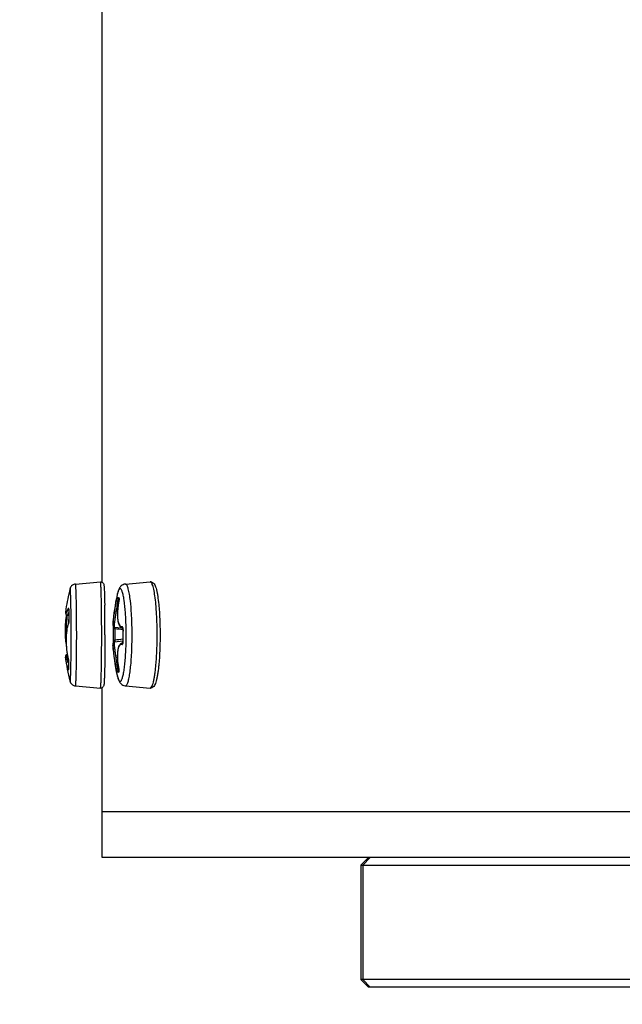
# Model space of a CAD drawing. Header units: millimetres. Extents: x 0 to 420, y 0 to 297.
# Tile 6 of 256: x 84.13 to 88.09, y 56.04 to 62.5. Entities that reach past the tile are written whole.
import ezdxf

# ---------------------------------------------------------------- set-up
doc = ezdxf.new("R2010")
doc.units = ezdxf.units.MM
doc.header["$LTSCALE"] = 23.1
doc.layers.get('0').update_dxf_attribs({"linetype": 'CONTINUOUS'})
doc.layers.add('DIM_PILOTEES', color=7, linetype='CONTINUOUS')
doc.styles.get("Standard").update_dxf_attribs({"font": 'txt', "width": 0.7})
doc.dimstyles.new('DIMSTYLE_1', dxfattribs={"dimtxt": 2.5, "dimasz": 3.5, "dimexe": 2, "dimexo": 0, "dimtad": 1, "dimdec": 0, "dimlfac": 10, "dimdsep": 46, "dimtxsty": 'Standard', "dimblk": '_FILLED', "dimblk1": '_FILLED', "dimblk2": '_FILLED', "dimcen": 0.09, "dimazin": 2, "dimtp": 1.2, "dimtm": 1.2, "dimtfac": 1, "dimtdec": 0, "dimtofl": 0, "dimtmove": 0, "dimatfit": 3, "dimldrblk": '_FILLED', "dimfxl": 0, "dimtolj": 1, "dimarcsym": 0})
doc.dimstyles.new('DIMSTYLE_4', dxfattribs={"dimtxt": 2.5, "dimasz": 3.5, "dimexe": 2, "dimexo": 0, "dimtad": 1, "dimdec": 0, "dimlfac": 10, "dimdsep": 46, "dimtxsty": 'Standard', "dimblk": '_FILLED', "dimblk1": '_FILLED', "dimblk2": '_FILLED', "dimcen": 0.09, "dimazin": 2, "dimtp": 0.8, "dimtm": 0.8, "dimtfac": 1, "dimtdec": 0, "dimtofl": 0, "dimtmove": 0, "dimatfit": 3, "dimldrblk": '_FILLED', "dimfxl": 0, "dimtolj": 1, "dimarcsym": 0})
doc.dimstyles.new('DIMSTYLE_7', dxfattribs={"dimtxt": 2.5, "dimasz": 3.5, "dimexe": 2, "dimexo": 0, "dimtad": 1, "dimlfac": 10, "dimdsep": 46, "dimtxsty": 'Standard', "dimblk": '_FILLED', "dimblk1": '_FILLED', "dimblk2": '_FILLED', "dimcen": 0.09, "dimazin": 2, "dimtp": 0.8, "dimtm": 0.8, "dimtfac": 1, "dimtofl": 0, "dimtmove": 0, "dimatfit": 3, "dimldrblk": '_FILLED', "dimfxl": 0, "dimtolj": 1, "dimarcsym": 0})

# ---------------------------------------------------------------- blocks, each defined once
blk = doc.blocks.new('_FILLED')
at = {"color": 0, "linetype": 'ByBlock'}
blk.add_solid([(0, 0), (-1, 0.1429), (-1, -0.1429)], dxfattribs=at)
blk = doc.blocks.new('*D10')
at = {"layer": 'DIM_PILOTEES', "color": 2, "linetype": 'Continuous'}
for p, q in [((124.1252, 106.0416), (62.1844, 106.0416)), ((64.1844, 106.0416), (64.1844, 79.644)), ((64.1844, 53.2465), (64.1844, 79.644)), ((101.3716, 53.2465), (62.1844, 53.2465))]:
    blk.add_line(p, q, dxfattribs=at)
at = {"layer": 'DIM_PILOTEES', "color": 2, "linetype": 'Continuous', "xscale": 3.5, "yscale": 3.5, "zscale": 3.5}
for p, rotation in [((64.1844, 106.0416), 90), ((64.1844, 53.2465), 270)]:
    blk.add_blockref('_FILLED', p, dxfattribs=dict(at, rotation=rotation))
at = {"layer": 'DIM_PILOTEES', "color": 2, "linetype": 'Continuous', "insert": (61.0594, 82.8955), "char_height": 2.5, "width": 8.571429, "attachment_point": 2, "rotation": 90, "line_spacing_factor": 0.9}
blk.add_mtext('{\\ftxt;\\W0.0001;\\H0.0001;\\~}{\\ftxt;\\W2.2857142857;\\H2.5; }{\\ftxt;\\W0.0001;\\H0.0001;\\~}', dxfattribs=at)
blk = doc.blocks.new('*D11')
at = {"layer": 'DIM_PILOTEES', "color": 2, "linetype": 'Continuous'}
for p, q in [((71.9766, 76.6635), (71.9766, 40.0703)), ((176.2736, 76.6492), (176.2736, 40.0703)), ((71.9766, 42.0703), (124.1251, 42.0703)), ((176.2736, 42.0703), (124.1251, 42.0703))]:
    blk.add_line(p, q, dxfattribs=at)
at = {"layer": 'DIM_PILOTEES', "color": 2, "linetype": 'Continuous', "xscale": 3.5, "yscale": 3.5, "zscale": 3.5, "rotation": 180}
blk.add_blockref('_FILLED', (71.9766, 42.0703), dxfattribs=at)
at = {"layer": 'DIM_PILOTEES', "color": 2, "linetype": 'Continuous', "xscale": 3.5, "yscale": 3.5, "zscale": 3.5}
blk.add_blockref('_FILLED', (176.2736, 42.0703), dxfattribs=at)
at = {"layer": 'DIM_PILOTEES', "color": 2, "linetype": 'Continuous', "insert": (123.9097, 45.1953), "char_height": 2.5, "width": 10.714286, "attachment_point": 2, "line_spacing_factor": 0.9}
blk.add_mtext('{\\ftxt;\\W0.0001;\\H0.0001;\\~}{\\ftxt;\\W2.8571428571;\\H2.5; }{\\ftxt;\\W0.0001;\\H0.0001;\\~}', dxfattribs=at)
blk = doc.blocks.new('*D13')
at = {"layer": 'DIM_PILOTEES', "color": 2, "linetype": 'Continuous'}
for p, q in [((78.3252, 76.657), (78.3252, 46.986)), ((169.9252, 76.657), (169.9252, 46.986)), ((78.3252, 48.986), (124.1252, 48.986)), ((169.9252, 48.986), (124.1252, 48.986))]:
    blk.add_line(p, q, dxfattribs=at)
at = {"layer": 'DIM_PILOTEES', "color": 2, "linetype": 'Continuous', "xscale": 3.5, "yscale": 3.5, "zscale": 3.5, "rotation": 180}
blk.add_blockref('_FILLED', (78.3252, 48.986), dxfattribs=at)
at = {"layer": 'DIM_PILOTEES', "color": 2, "linetype": 'Continuous', "xscale": 3.5, "yscale": 3.5, "zscale": 3.5}
blk.add_blockref('_FILLED', (169.9252, 48.986), dxfattribs=at)
at = {"layer": 'DIM_PILOTEES', "color": 2, "linetype": 'Continuous', "insert": (123.7808, 52.111), "char_height": 2.5, "width": 8.035714, "attachment_point": 2, "line_spacing_factor": 0.9}
blk.add_mtext('{\\ftxt;\\W0.0001;\\H0.0001;\\~}{\\ftxt;\\W2.1428571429;\\H2.5; }{\\ftxt;\\W0.0001;\\H0.0001;\\~}', dxfattribs=at)

msp = doc.modelspace()

# ---------------------------------------------------------------- linework, layer by layer
at = {"color": 7, "linetype": 'Continuous'}
for p, q in [((84.6752, 58.8125), (84.6752, 70.407)), ((84.5006, 58.8003), (84.6644, 58.8147)), ((84.8282, 58.8003), (84.9907, 58.8146)), ((84.8295, 58.8003), (84.8282, 58.8003)), ((84.831, 58.7999), (84.8295, 58.8003)), ((84.992, 58.8146), (84.9907, 58.8146)), ((84.7837, 58.6988), (84.7832, 58.698)), ((84.7844, 58.6999), (84.7848, 58.6999)), ((84.7844, 58.6999), (84.7869, 58.6996)), ((84.6921, 58.6773), (84.6922, 58.6724)), ((84.6922, 58.6724), (84.6924, 58.6619)), ((84.7853, 58.6892), (84.7801, 58.6897)), ((84.7853, 58.6892), (84.7801, 58.6897)), ((84.7854, 58.6888), (84.7853, 58.689)), ((85.0284, 58.6665), (85.0283, 58.6673)), ((84.4464, 58.5966), (84.4561, 58.5956)), ((84.4564, 58.6327), (84.4562, 58.6315)), ((84.4564, 58.6327), (84.4564, 58.6315)), ((84.4542, 58.5403), (84.4551, 58.5434)), ((84.4574, 58.5683), (84.4572, 58.5669)), ((84.7487, 58.5096), (84.759, 58.509)), ((84.7489, 58.5153), (84.7488, 58.5126)), ((84.7565, 58.5187), (84.8027, 58.5138)), ((84.7576, 58.5186), (84.7577, 58.5182)), ((84.7577, 58.5182), (84.7582, 58.5164)), ((84.8005, 58.5148), (84.8059, 58.5122)), ((84.8059, 58.5122), (84.8111, 58.5109)), ((84.8111, 58.5109), (84.8113, 58.5109)), ((84.6939, 58.4666), (84.6939, 58.4608)), ((84.7482, 58.444), (84.7486, 58.43)), ((84.8126, 58.5005), (84.812, 58.5006)), ((84.7485, 58.4326), (84.7588, 58.4327)), ((84.7565, 58.4223), (84.8117, 58.4282)), ((84.8095, 58.4144), (84.8113, 58.4146)), ((84.8097, 58.4144), (84.8095, 58.4144)), ((84.8124, 58.4236), (84.8118, 58.4236)), ((84.4436, 58.3366), (84.4472, 58.3369)), ((84.4464, 58.3412), (84.4464, 58.3369)), ((84.4527, 58.3118), (84.4528, 58.3107)), ((84.456, 58.2829), (84.4561, 58.2864)), ((84.6922, 58.2615), (84.6922, 58.2607)), ((84.6922, 58.2607), (84.6922, 58.257)), ((84.4542, 58.2424), (84.4542, 58.2416)), ((84.4544, 58.2424), (84.4545, 58.2408)), ((84.4545, 58.2424), (84.4545, 58.2408)), ((84.7794, 58.2219), (84.775, 58.2227)), ((84.7836, 58.2456), (84.7791, 58.2452)), ((84.785, 58.2213), (84.7794, 58.2219)), ((84.7854, 58.2348), (84.7837, 58.2347)), ((84.7854, 58.2348), (84.7837, 58.2347)), ((84.7844, 58.2421), (84.7842, 58.2421)), ((84.5006, 58.1328), (84.6644, 58.1185)), ((84.6752, 57.0066), (84.6752, 58.1205)), ((84.8282, 58.1328), (84.9907, 58.1185)), ((163.5752, 57.3066), (84.6752, 57.3066)), ((163.5752, 57.0066), (84.6752, 57.0066)), ((86.4238, 57.0066), (86.3738, 56.9566)), ((86.424, 57.0066), (86.374, 56.9566)), ((86.374, 56.9566), (86.374, 56.2066)), ((86.374, 56.9566), (96.6195, 56.9566)), ((86.4349, 57.0066), (86.3871, 56.9566)), ((86.3871, 56.9566), (86.3871, 56.2066)), ((86.4238, 56.1566), (86.3738, 56.2066)), ((86.424, 56.1566), (86.374, 56.2066)), ((96.6195, 56.2066), (86.374, 56.2066)), ((86.4349, 56.1566), (86.3871, 56.2066)), ((96.5694, 56.1566), (86.4238, 56.1566))]:
    msp.add_line(p, q, dxfattribs=at)
for points in [[(84.787, 58.7007), (84.7869, 58.6994), (84.7867, 58.698), (84.7865, 58.6966), (84.7863, 58.695), (84.7861, 58.6933), (84.7858, 58.6916), (84.7855, 58.6898), (84.7853, 58.689)], [(84.787, 58.7046), (84.787, 58.7048), (84.787, 58.7048), (84.787, 58.7046), (84.787, 58.7042), (84.7871, 58.7036), (84.7871, 58.7028), (84.787, 58.7018), (84.787, 58.7007)], [(84.438, 58.6363), (84.4377, 58.6343), (84.4373, 58.6314), (84.437, 58.6288), (84.4367, 58.6263), (84.4365, 58.6239), (84.4363, 58.6218), (84.4361, 58.6197), (84.436, 58.6179), (84.4359, 58.6161), (84.4358, 58.6145), (84.4358, 58.613), (84.4359, 58.6116), (84.4359, 58.6102), (84.436, 58.6089), (84.4362, 58.6077), (84.4364, 58.6064), (84.4367, 58.6051), (84.4372, 58.6038), (84.4379, 58.6023), (84.4389, 58.6008), (84.4403, 58.5993)], [(84.456, 58.6363), (84.456, 58.6364), (84.456, 58.6364), (84.456, 58.6361), (84.4561, 58.6358), (84.4561, 58.6352), (84.4561, 58.6345), (84.4562, 58.6337), (84.4562, 58.6328), (84.4562, 58.6317), (84.4562, 58.6315)], [(84.7853, 58.689), (84.7831, 58.6772), (84.7808, 58.6634), (84.779, 58.6498), (84.7776, 58.6364), (84.7765, 58.6232), (84.7759, 58.6105), (84.7758, 58.5981), (84.7761, 58.5864), (84.7768, 58.5752), (84.7779, 58.5647), (84.7796, 58.555), (84.7816, 58.546), (84.7842, 58.5379), (84.7873, 58.5307), (84.791, 58.5243), (84.7954, 58.519), (84.8005, 58.5148)], [(84.4403, 58.5993), (84.4386, 58.5884), (84.4369, 58.5759), (84.4355, 58.563), (84.4343, 58.55), (84.4333, 58.5369), (84.4326, 58.5237), (84.4321, 58.5106), (84.4319, 58.4976), (84.432, 58.4848), (84.4323, 58.4723), (84.4328, 58.4601), (84.4336, 58.4483), (84.4347, 58.437), (84.4361, 58.4262), (84.4377, 58.4161), (84.4393, 58.4083)], [(84.4403, 58.5993), (84.4422, 58.598), (84.4443, 58.597), (84.4464, 58.5966)], [(84.4562, 58.6315), (84.456, 58.622), (84.4559, 58.6107), (84.456, 58.5993)], [(84.456, 58.5993), (84.4563, 58.588), (84.4567, 58.5766), (84.4572, 58.5669)], [(84.4544, 58.5429), (84.4518, 58.536), (84.449, 58.5272), (84.4466, 58.5176), (84.4445, 58.5074), (84.4427, 58.4966), (84.4413, 58.4852), (84.4402, 58.4734), (84.4394, 58.4612), (84.4389, 58.4486), (84.4387, 58.4357), (84.4388, 58.4227), (84.4392, 58.4095)], [(84.4572, 58.5669), (84.4572, 58.5655), (84.4572, 58.5637), (84.4572, 58.5618), (84.4571, 58.5598), (84.457, 58.5579), (84.4569, 58.5561), (84.4567, 58.5542), (84.4565, 58.5525), (84.4563, 58.5508), (84.456, 58.5493), (84.4558, 58.5479), (84.4555, 58.5466), (84.4552, 58.5455), (84.455, 58.5446), (84.4548, 58.5438), (84.4546, 58.5432), (84.4544, 58.5429)], [(84.7469, 58.5389), (84.7469, 58.5385), (84.7468, 58.5373), (84.7467, 58.5362), (84.7467, 58.5352), (84.7467, 58.5342), (84.7467, 58.5332), (84.7467, 58.5323), (84.7467, 58.5315), (84.7467, 58.5307), (84.7468, 58.5299), (84.7469, 58.5291), (84.747, 58.5283), (84.7472, 58.5274), (84.7474, 58.5265), (84.7478, 58.5254), (84.7483, 58.5242)], [(84.7487, 58.5096), (84.7484, 58.498), (84.7481, 58.4845), (84.748, 58.471), (84.748, 58.4575), (84.7482, 58.444)], [(84.7483, 58.5242), (84.7492, 58.5229), (84.7503, 58.5216), (84.7518, 58.5204), (84.7535, 58.5194), (84.7554, 58.5188), (84.7565, 58.5187)], [(84.7488, 58.5126), (84.7487, 58.5097), (84.7487, 58.5096)], [(84.7489, 58.5234), (84.7489, 58.523), (84.7489, 58.5221), (84.7489, 58.5211), (84.7489, 58.5201), (84.7489, 58.519), (84.7489, 58.5178), (84.7489, 58.5166), (84.7489, 58.5153)], [(84.8106, 58.5134), (84.8105, 58.5135), (84.8105, 58.5136), (84.8106, 58.5133), (84.8108, 58.5128), (84.811, 58.5119), (84.8113, 58.5109)], [(84.8113, 58.5109), (84.8115, 58.5096), (84.8117, 58.508), (84.8119, 58.5063), (84.812, 58.5044), (84.8121, 58.5023), (84.812, 58.5006)], [(84.812, 58.5006), (84.8117, 58.4892), (84.8114, 58.4757), (84.8113, 58.4622), (84.8114, 58.4487), (84.8116, 58.4352), (84.8118, 58.4236)], [(84.4392, 58.4095), (84.4399, 58.3963), (84.4409, 58.3831), (84.4423, 58.37), (84.4439, 58.3572), (84.4458, 58.3446)], [(84.7489, 58.4178), (84.7481, 58.4165), (84.7476, 58.4153), (84.7472, 58.4141), (84.7469, 58.4131), (84.7467, 58.4121), (84.7466, 58.4111), (84.7465, 58.4101), (84.7464, 58.409), (84.7464, 58.4079), (84.7464, 58.4067), (84.7464, 58.4054), (84.7464, 58.404), (84.7464, 58.4025), (84.7465, 58.4009), (84.7466, 58.399)], [(84.7486, 58.43), (84.7486, 58.4274), (84.7487, 58.4261), (84.7487, 58.4249), (84.7487, 58.4237), (84.7487, 58.4226), (84.7487, 58.4216), (84.7486, 58.4206), (84.7486, 58.4197), (84.7486, 58.4188), (84.7486, 58.418), (84.7486, 58.4173), (84.7486, 58.4172)], [(84.7565, 58.4223), (84.7553, 58.4222), (84.7534, 58.4215), (84.7516, 58.4205), (84.7501, 58.4192), (84.7489, 58.4178)], [(84.8097, 58.4144), (84.8059, 58.4137), (84.8004, 58.4115), (84.7953, 58.4078), (84.7909, 58.403), (84.7871, 58.3972), (84.7839, 58.3904), (84.7813, 58.3828), (84.7792, 58.3742), (84.7775, 58.3649), (84.7763, 58.3547), (84.7755, 58.3438), (84.7751, 58.3323), (84.7752, 58.3202), (84.7758, 58.3076), (84.7767, 58.2946), (84.7781, 58.2813), (84.7799, 58.2677), (84.782, 58.254), (84.7842, 58.2421)], [(84.8113, 58.415), (84.8111, 58.4138), (84.8109, 58.4128), (84.8106, 58.412), (84.8104, 58.4115), (84.8103, 58.4113)], [(84.8118, 58.4236), (84.8119, 58.4219), (84.8118, 58.4199), (84.8117, 58.4181), (84.8115, 58.4165), (84.8113, 58.415)], [(84.4436, 58.3366), (84.4419, 58.3363), (84.4403, 58.3356), (84.4388, 58.3348), (84.4376, 58.3337), (84.4366, 58.3326), (84.4358, 58.3314), (84.4352, 58.3302), (84.4349, 58.3292), (84.4347, 58.3282), (84.4345, 58.3275), (84.4345, 58.3268), (84.4344, 58.3263), (84.4344, 58.3257), (84.4344, 58.3252), (84.4344, 58.3247), (84.4345, 58.3242), (84.4345, 58.3237), (84.4345, 58.3232), (84.4346, 58.3226), (84.4347, 58.3221), (84.4347, 58.3217)], [(84.4458, 58.3446), (84.448, 58.3323), (84.4505, 58.3205), (84.4533, 58.3089)], [(84.4533, 58.3089), (84.4537, 58.3068), (84.4541, 58.3047), (84.4545, 58.3026), (84.4548, 58.3004), (84.4551, 58.2983), (84.4553, 58.2963), (84.4555, 58.2944), (84.4557, 58.2926), (84.4558, 58.2909), (84.4559, 58.2894), (84.4559, 58.2881), (84.4559, 58.287), (84.4558, 58.2861), (84.4558, 58.2855), (84.4555, 58.2826)], [(84.4544, 58.2639), (84.4543, 58.2611), (84.4542, 58.2571), (84.4542, 58.2532), (84.4542, 58.2492), (84.4542, 58.2453), (84.4542, 58.2424)], [(84.4555, 58.2826), (84.4552, 58.2786), (84.4549, 58.2747), (84.4547, 58.2707), (84.4545, 58.2667), (84.4544, 58.2639)], [(84.7842, 58.2421), (84.7845, 58.2407), (84.7848, 58.2387), (84.7851, 58.2369), (84.7854, 58.2352), (84.7855, 58.2336), (84.7857, 58.2321), (84.7858, 58.2308), (84.7859, 58.2296), (84.7859, 58.2286), (84.7859, 58.2278), (84.7859, 58.2272), (84.7859, 58.2269)]]:
    msp.add_lwpolyline(points, dxfattribs=at)
for centre, radius, start, end in [((85.6269, 58.4664), 1.201, 165.38632, 171.8643), ((84.9929, 58.789), 0.0257, 81.96124, 95.01764), ((84.9894, 58.8048), 0.0103, 55.10449, 56.68704), ((85.9466, 58.4663), 1.2019, 167.35486, 176.5376), ((84.8317, 59.0758), 0.3682, 261.31383, 262.00746), ((84.8871, 59.4645), 0.7608, 261.95185, 262.38009), ((84.7859, 58.7098), 0.00995, 254.30356, 261.13767), ((84.3904, 58.6342), 0.066, 358.67389, 359.86808), ((73.7573, 58.4794), 10.9366, 359.9329, 0.95618), ((84.6674, 58.7126), 0.1204, 348.64874, 349.32248), ((84.6635, 58.7133), 0.1243, 349.32137, 350.01093), ((85.3004, 58.6135), 0.8442, 178.77434, 183.0688), ((72.3483, 58.4798), 12.3243, 0.42895, 0.5593), ((84.4372, 58.5467), 0.0181, 337.0278, 339.5347), ((84.4077, 58.5557), 0.049, 345.49357, 347.10429), ((84.3915, 58.5648), 0.066, 1.85978, 3.05199), ((84.3834, 58.5645), 0.0741, 0.58908, 1.86099), ((85.9426, 58.468), 1.1843, 178.0139, 181.70683), ((86.4143, 72.9665), 14.5519, 263.46843, 263.67874), ((82.523, 58.4666), 2.3105, 358.76738, 1.04247), ((82.3297, 58.4666), 2.5426, 358.97236, 0.8539), ((86.0396, 58.4591), 1.2277, 178.06455, 181.65678), ((84.7489, 58.5027), 0.0638, 358.06721, 359.59011), ((85.9467, 58.4669), 1.202, 183.2358, 192.64457), ((86.3579, 43.9705), 14.5503, 96.10069, 96.30957), ((84.811, 58.4002), 0.0143, 89.25712, 95.48236), ((84.7473, 58.4217), 0.0651, 0.19304, 1.6618), ((85.6273, 58.4668), 1.2013, 186.93891, 194.61196), ((84.3794, 58.2931), 0.0757, 13.45787, 14.34952), ((84.3611, 58.2887), 0.0945, 11.78652, 13.43705), ((87.1467, 58.8537), 2.7534, 191.925, 192.14472), ((84.8134, 58.2489), 0.359, 177.93348, 181.02403), ((84.8172, 58.2487), 0.3628, 177.6131, 177.93745), ((84.8214, 58.2485), 0.3671, 174.62322, 177.60681), ((84.3937, 58.2862), 0.0625, 0.21207, 1.61569), ((84.4613, 58.2426), 0.00707, 181.30903, 194.85622), ((84.7936, 58.2798), 0.0462, 257.58935, 259.80283), ((84.6593, 58.2177), 0.1274, 9.76265, 11.06136), ((84.8322, 58.1778), 0.0451, 261.94396, 264.95598)]:
    msp.add_arc(centre, radius, start, end, dxfattribs=at)
for points, knots in [([(84.5006, 58.8003), (84.4958, 58.7999), (84.4862, 58.7973), (84.4725, 58.7873), (84.4666, 58.7763), (84.4648, 58.7694)], [0, 0, 0, 0, 0.290269, 0.575292, 1, 1, 1, 1]), ([(84.4719, 58.5939), (84.4718, 58.6075), (84.4714, 58.6333), (84.4708, 58.6698), (84.4701, 58.6974), (84.4695, 58.7168), (84.469, 58.7293), (84.4685, 58.7401), (84.4681, 58.7494), (84.4675, 58.757), (84.4671, 58.7623), (84.4667, 58.7656), (84.4664, 58.7675), (84.4662, 58.7689), (84.4659, 58.7698), (84.4657, 58.7705), (84.4652, 58.7707), (84.465, 58.77), (84.4648, 58.7697), (84.4648, 58.7694)], [0, 0, 0, 0, 0.228255, 0.434356, 0.613456, 0.69154, 0.761351, 0.822484, 0.874578, 0.917338, 0.950521, 0.963468, 0.973965, 0.98201, 0.987627, 0.990907, 0.992495, 0.99512, 1, 1, 1, 1]), ([(84.5079, 58.5902), (84.5078, 58.6051), (84.5074, 58.6336), (84.5068, 58.6743), (84.506, 58.7103), (84.5052, 58.7371), (84.5046, 58.7557), (84.504, 58.7672), (84.5035, 58.777), (84.503, 58.7852), (84.5024, 58.7915), (84.5019, 58.7963), (84.5014, 58.7986), (84.5009, 58.8004), (84.5006, 58.8003)], [0, 0, 0, 0, 0.212358, 0.406968, 0.579515, 0.726171, 0.78875, 0.843691, 0.890688, 0.929491, 0.959889, 0.981741, 0.99499, 1, 1, 1, 1]), ([(84.6644, 58.8147), (84.6674, 58.8149), (84.6732, 58.8141), (84.6812, 58.8092), (84.6854, 58.8022), (84.6869, 58.796), (84.6878, 58.7898), (84.6885, 58.7806), (84.6894, 58.7669), (84.6902, 58.7495), (84.6909, 58.7285), (84.6916, 58.704), (84.6919, 58.6866), (84.6921, 58.6773)], [0, 0, 0, 0, 0.058248, 0.113307, 0.18207, 0.213122, 0.240117, 0.30662, 0.39711, 0.512839, 0.653009, 0.816067, 1, 1, 1, 1]), ([(84.672, 58.6001), (84.6719, 58.6154), (84.6715, 58.6446), (84.6709, 58.6862), (84.67, 58.723), (84.6692, 58.7503), (84.6685, 58.7692), (84.668, 58.7809), (84.6674, 58.791), (84.6669, 58.7993), (84.6663, 58.8057), (84.6658, 58.8106), (84.6653, 58.8129), (84.6648, 58.8147), (84.6644, 58.8147)], [0, 0, 0, 0, 0.212904, 0.40773, 0.580259, 0.726758, 0.789234, 0.844064, 0.890957, 0.929661, 0.959981, 0.981772, 0.994989, 1, 1, 1, 1]), ([(84.8282, 58.8003), (84.8229, 58.7998), (84.8129, 58.7971), (84.798, 58.7871), (84.7868, 58.7711), (84.7791, 58.7506), (84.7755, 58.7368), (84.7738, 58.7294)], [0, 0, 0, 0, 0.167156, 0.316928, 0.552866, 0.764421, 1, 1, 1, 1]), ([(84.7945, 58.7706), (84.7936, 58.7707), (84.7916, 58.7704), (84.7888, 58.7684), (84.7861, 58.7651), (84.7823, 58.7583), (84.7779, 58.7463), (84.7752, 58.7356), (84.7738, 58.7294)], [0, 0, 0, 0, 0.056353, 0.122647, 0.207884, 0.316211, 0.607587, 1, 1, 1, 1]), ([(84.8198, 58.6959), (84.8183, 58.7064), (84.8151, 58.7247), (84.8099, 58.7456), (84.8051, 58.7583), (84.8015, 58.7655), (84.7974, 58.7702), (84.7945, 58.7706)], [0, 0, 0, 0, 0.392386, 0.690651, 0.802744, 0.890248, 1, 1, 1, 1]), ([(84.8609, 58.6915), (84.8591, 58.706), (84.8556, 58.7319), (84.8487, 58.7649), (84.8421, 58.7858), (84.836, 58.7962), (84.8326, 58.7992), (84.831, 58.7999)], [0, 0, 0, 0, 0.384288, 0.682629, 0.886555, 0.9533, 1, 1, 1, 1]), ([(84.9951, 58.8134), (84.9948, 58.8136), (84.9939, 58.8141), (84.9928, 58.8145), (84.992, 58.8146)], [0, 0, 0, 0, 0.268392, 1, 1, 1, 1]), ([(85.0283, 58.6673), (85.0266, 58.6862), (85.0228, 58.7199), (85.0162, 58.7592), (85.01, 58.784), (85.0056, 58.7974), (85.0011, 58.807), (84.9973, 58.8118), (84.9953, 58.8132)], [0, 0, 0, 0, 0.374972, 0.672898, 0.78907, 0.882069, 0.951816, 1, 1, 1, 1]), ([(84.9965, 58.8145), (84.9996, 58.8141), (85.0052, 58.8122), (85.0138, 58.8058), (85.021, 58.7954), (85.0269, 58.7812), (85.0318, 58.7645), (85.0363, 58.7446), (85.042, 58.7117), (85.0451, 58.6853), (85.047, 58.6667)], [0, 0, 0, 0, 0.056975, 0.106759, 0.19347, 0.283446, 0.388641, 0.512875, 0.656805, 1, 1, 1, 1]), ([(84.7761, 58.7119), (84.7759, 58.7119), (84.7754, 58.7113), (84.7749, 58.7102), (84.7742, 58.7082), (84.773, 58.7045), (84.7716, 58.6986), (84.7706, 58.6937), (84.7701, 58.691)], [0, 0, 0, 0, 0.027386, 0.087743, 0.182002, 0.30692, 0.628034, 1, 1, 1, 1]), ([(84.7761, 58.7119), (84.7756, 58.7095), (84.7765, 58.7041), (84.7808, 58.7009), (84.7832, 58.7002)], [0, 0, 0, 0, 0.500769, 1, 1, 1, 1]), ([(84.7832, 58.698), (84.7829, 58.6975), (84.7816, 58.6948), (84.7807, 58.692), (84.7801, 58.6897)], [0, 0, 0, 0, 0.203851, 1, 1, 1, 1]), ([(84.7848, 58.6999), (84.7847, 58.6999), (84.7842, 58.6997), (84.7839, 58.6992), (84.7837, 58.6988)], [0, 0, 0, 0, 0.154564, 1, 1, 1, 1]), ([(84.786, 58.6917), (84.7861, 58.6926), (84.7867, 58.6959), (84.7871, 58.6992), (84.7873, 58.7016)], [0, 0, 0, 0, 0.265969, 1, 1, 1, 1]), ([(84.7873, 58.7016), (84.7874, 58.7037), (84.7875, 58.7065), (84.7871, 58.7095), (84.7865, 58.7104), (84.7862, 58.7104)], [0, 0, 0, 0, 0.696843, 0.896005, 1, 1, 1, 1]), ([(84.438, 58.6363), (84.4374, 58.6322), (84.4367, 58.6264), (84.4361, 58.6192), (84.4359, 58.6151), (84.4359, 58.6119), (84.4363, 58.6096), (84.4367, 58.608), (84.438, 58.6075), (84.4392, 58.6085), (84.4412, 58.6111), (84.4441, 58.6169), (84.4481, 58.6263), (84.4508, 58.6339), (84.4524, 58.6381)], [0, 0, 0, 0, 0.19804, 0.276765, 0.341306, 0.391402, 0.427136, 0.449532, 0.4638, 0.4835, 0.515839, 0.622788, 0.785488, 1, 1, 1, 1]), ([(84.4524, 58.6381), (84.4523, 58.6369), (84.4528, 58.6352), (84.4537, 58.6337), (84.4539, 58.6334)], [0, 0, 0, 0, 0.734862, 1, 1, 1, 1]), ([(84.4564, 58.6341), (84.4564, 58.6358), (84.4564, 58.6381), (84.4558, 58.6406), (84.4555, 58.6418), (84.4545, 58.6421), (84.4537, 58.6412), (84.453, 58.64), (84.4526, 58.6388), (84.4524, 58.6381)], [0, 0, 0, 0, 0.393614, 0.522149, 0.603139, 0.652592, 0.721725, 0.836781, 1, 1, 1, 1]), ([(84.7469, 58.5389), (84.7474, 58.5469), (84.7497, 58.5669), (84.7547, 58.6016), (84.7616, 58.6444), (84.7671, 58.6751), (84.7701, 58.691)], [0, 0, 0, 0, 0.156273, 0.392299, 0.683582, 1, 1, 1, 1]), ([(84.7565, 58.5187), (84.7562, 58.5187), (84.7559, 58.5203), (84.7559, 58.5224), (84.7561, 58.5268), (84.7565, 58.5324), (84.7573, 58.5397), (84.7588, 58.5522), (84.7613, 58.571), (84.765, 58.5968), (84.7695, 58.626), (84.7746, 58.6573), (84.7782, 58.6788), (84.7801, 58.6897)], [0, 0, 0, 0, 0.005641, 0.02019, 0.044115, 0.077326, 0.119563, 0.170437, 0.295969, 0.448651, 0.621885, 0.808244, 1, 1, 1, 1]), ([(84.7701, 58.691), (84.7704, 58.6912), (84.7716, 58.691), (84.7736, 58.6908), (84.7767, 58.6903), (84.7789, 58.6899), (84.7801, 58.6897)], [0, 0, 0, 0, 0.100914, 0.323336, 0.637468, 1, 1, 1, 1]), ([(84.7854, 58.6888), (84.7833, 58.6781), (84.7797, 58.6567), (84.7765, 58.6254), (84.7757, 58.5961), (84.7772, 58.5704), (84.7811, 58.5492), (84.7869, 58.5334), (84.7944, 58.5242), (84.8014, 58.5212), (84.8048, 58.5211), (84.8065, 58.5213)], [0, 0, 0, 0, 0.181842, 0.358108, 0.52155, 0.66548, 0.784658, 0.876545, 0.943755, 0.972014, 1, 1, 1, 1]), ([(84.8331, 58.5086), (84.8325, 58.5429), (84.8299, 58.6055), (84.824, 58.6679), (84.8198, 58.6959)], [0, 0, 0, 0, 0.547923, 1, 1, 1, 1]), ([(84.872, 58.5045), (84.8715, 58.5379), (84.8693, 58.6004), (84.8643, 58.6627), (84.8609, 58.6915)], [0, 0, 0, 0, 0.535096, 1, 1, 1, 1]), ([(85.033, 58.6034), (85.0327, 58.6089), (85.0314, 58.63), (85.0298, 58.651), (85.0284, 58.6666)], [0, 0, 0, 0, 0.260319, 1, 1, 1, 1]), ([(85.047, 58.6667), (85.0501, 58.6352), (85.0544, 58.5685), (85.0565, 58.4666), (85.0544, 58.3646), (85.0501, 58.298), (85.047, 58.2665)], [0, 0, 0, 0, 0.236811, 0.499989, 0.763173, 1, 1, 1, 1]), ([(84.4411, 58.4835), (84.4409, 58.5026), (84.442, 58.5403), (84.4458, 58.5779), (84.4485, 58.5963)], [0, 0, 0, 0, 0.506811, 1, 1, 1, 1]), ([(84.4464, 58.5966), (84.4471, 58.5965), (84.4487, 58.5982), (84.4506, 58.6014), (84.4532, 58.607), (84.455, 58.6114), (84.4559, 58.6139)], [0, 0, 0, 0, 0.095872, 0.290818, 0.593065, 1, 1, 1, 1]), ([(84.4693, 58.2121), (84.4702, 58.2368), (84.4715, 58.2936), (84.4728, 58.4209), (84.4727, 58.5235), (84.4719, 58.5939)], [0, 0, 0, 0, 0.193655, 0.446586, 1, 1, 1, 1]), ([(84.5049, 58.1873), (84.5058, 58.2131), (84.5072, 58.2727), (84.5087, 58.407), (84.5086, 58.5154), (84.5079, 58.5902)], [0, 0, 0, 0, 0.192683, 0.443595, 1, 1, 1, 1]), ([(84.6689, 58.1753), (84.6699, 58.2006), (84.6712, 58.2588), (84.6728, 58.3911), (84.6728, 58.498), (84.6723, 58.5721)], [0, 0, 0, 0, 0.191725, 0.440148, 1, 1, 1, 1]), ([(85.033, 58.3296), (85.0355, 58.3751), (85.0377, 58.4665), (85.0355, 58.5578), (85.033, 58.6034)], [0, 0, 0, 0, 0.499968, 1, 1, 1, 1]), ([(84.4539, 58.5396), (84.4512, 58.5334), (84.4468, 58.5191), (84.4404, 58.4847), (84.4376, 58.4345), (84.4409, 58.3727), (84.4478, 58.3312), (84.4527, 58.3119)], [0, 0, 0, 0, 0.087199, 0.19463, 0.455028, 0.739616, 1, 1, 1, 1]), ([(84.4554, 58.5448), (84.4558, 58.5463), (84.457, 58.5531), (84.4576, 58.56), (84.4575, 58.5653)], [0, 0, 0, 0, 0.230142, 1, 1, 1, 1]), ([(84.7582, 58.5164), (84.7583, 58.5159), (84.7587, 58.5134), (84.7589, 58.511), (84.759, 58.509)], [0, 0, 0, 0, 0.21169, 1, 1, 1, 1]), ([(84.812, 58.5114), (84.8117, 58.5129), (84.8112, 58.5154), (84.81, 58.519), (84.8079, 58.5215), (84.8065, 58.5213)], [0, 0, 0, 0, 0.366563, 0.657693, 1, 1, 1, 1]), ([(84.8065, 58.5213), (84.8065, 58.5196), (84.8072, 58.5162), (84.8095, 58.5135), (84.8108, 58.5125)], [0, 0, 0, 0, 0.504186, 1, 1, 1, 1]), ([(84.8126, 58.5022), (84.8126, 58.503), (84.8126, 58.5061), (84.8123, 58.5092), (84.812, 58.5114)], [0, 0, 0, 0, 0.261473, 1, 1, 1, 1]), ([(84.6939, 58.4608), (84.6939, 58.4429), (84.6938, 58.3764), (84.6931, 58.31), (84.6922, 58.2614)], [0, 0, 0, 0, 0.268837, 1, 1, 1, 1]), ([(84.769, 58.2443), (84.7661, 58.2601), (84.7609, 58.2907), (84.7541, 58.3337), (84.7493, 58.3694), (84.7471, 58.3904), (84.7466, 58.399)], [0, 0, 0, 0, 0.308034, 0.595807, 0.834488, 1, 1, 1, 1]), ([(84.7791, 58.2452), (84.7772, 58.2564), (84.7735, 58.2784), (84.7685, 58.3108), (84.7641, 58.341), (84.7605, 58.3677), (84.7581, 58.3873), (84.7567, 58.4004), (84.7561, 58.408), (84.7557, 58.4138), (84.7556, 58.4184), (84.7557, 58.4207), (84.7561, 58.4223), (84.7565, 58.4223)], [0, 0, 0, 0, 0.189692, 0.375146, 0.548331, 0.701492, 0.827728, 0.878961, 0.921531, 0.955036, 0.979212, 0.993992, 1, 1, 1, 1]), ([(84.758, 58.4252), (84.7579, 58.4246), (84.7576, 58.4236), (84.7573, 58.4227), (84.7571, 58.4224)], [0, 0, 0, 0, 0.630015, 1, 1, 1, 1]), ([(84.7588, 58.4327), (84.7587, 58.432), (84.7586, 58.4295), (84.7583, 58.427), (84.758, 58.4252)], [0, 0, 0, 0, 0.275227, 1, 1, 1, 1]), ([(84.8062, 58.4036), (84.8046, 58.404), (84.8012, 58.4043), (84.7942, 58.4022), (84.7865, 58.394), (84.7806, 58.3791), (84.7767, 58.3588), (84.775, 58.3338), (84.7757, 58.3051), (84.7788, 58.2741), (84.7823, 58.2529), (84.7844, 58.2421)], [0, 0, 0, 0, 0.028747, 0.056673, 0.121098, 0.20989, 0.327008, 0.470388, 0.634932, 0.813931, 1, 1, 1, 1]), ([(84.7931, 58.1626), (84.7942, 58.1624), (84.7971, 58.1631), (84.8007, 58.1667), (84.804, 58.1724), (84.8073, 58.1803), (84.8105, 58.1904), (84.815, 58.2081), (84.8198, 58.2352), (84.8247, 58.273), (84.8286, 58.3169), (84.8314, 58.3656), (84.8326, 58.3994), (84.8329, 58.4169)], [0, 0, 0, 0, 0.013713, 0.031564, 0.056264, 0.08872, 0.129148, 0.177473, 0.296709, 0.443301, 0.612929, 0.800423, 1, 1, 1, 1]), ([(84.8062, 58.4036), (84.8068, 58.4035), (84.8083, 58.4038), (84.8097, 58.4059), (84.811, 58.409), (84.8115, 58.4115), (84.8118, 58.4129)], [0, 0, 0, 0, 0.147821, 0.349487, 0.635129, 1, 1, 1, 1]), ([(84.8062, 58.4036), (84.8062, 58.4053), (84.807, 58.4088), (84.8093, 58.4115), (84.8108, 58.4125)], [0, 0, 0, 0, 0.503299, 1, 1, 1, 1]), ([(84.8118, 58.4129), (84.8119, 58.4136), (84.8123, 58.4166), (84.8124, 58.4196), (84.8124, 58.4219)], [0, 0, 0, 0, 0.234278, 1, 1, 1, 1]), ([(84.8282, 58.1328), (84.8295, 58.1327), (84.8328, 58.1337), (84.8366, 58.138), (84.8404, 58.1446), (84.8458, 58.1582), (84.8518, 58.1815), (84.8579, 58.2163), (84.8631, 58.2591), (84.869, 58.3282), (84.8712, 58.383), (84.8718, 58.421)], [0, 0, 0, 0, 0.013671, 0.031841, 0.057004, 0.089959, 0.179617, 0.299552, 0.446435, 0.615789, 1, 1, 1, 1]), ([(84.4504, 58.2474), (84.4467, 58.2632), (84.4418, 58.2845), (84.4368, 58.3093), (84.4351, 58.3182), (84.4347, 58.3217)], [0, 0, 0, 0, 0.642028, 0.862238, 1, 1, 1, 1]), ([(84.4527, 58.2848), (84.4519, 58.2886), (84.4504, 58.2959), (84.4483, 58.3061), (84.4466, 58.315), (84.4452, 58.3224), (84.4442, 58.3283), (84.4436, 58.3325), (84.4434, 58.3351), (84.4434, 58.3362), (84.4435, 58.3366), (84.4436, 58.3366)], [0, 0, 0, 0, 0.223239, 0.422086, 0.594267, 0.737803, 0.851039, 0.932713, 0.982051, 0.994639, 1, 1, 1, 1]), ([(85.0283, 58.2658), (85.0288, 58.2709), (85.0306, 58.2921), (85.032, 58.3134), (85.033, 58.3296)], [0, 0, 0, 0, 0.238901, 1, 1, 1, 1]), ([(84.4504, 58.2474), (84.4504, 58.2478), (84.4509, 58.2498), (84.4527, 58.2512), (84.4542, 58.252)], [0, 0, 0, 0, 0.194562, 1, 1, 1, 1]), ([(84.4504, 58.2474), (84.4507, 58.2463), (84.4512, 58.2443), (84.4519, 58.2416), (84.4527, 58.2395), (84.4532, 58.2383), (84.4538, 58.2373), (84.4545, 58.238), (84.4544, 58.2392), (84.4545, 58.2402), (84.4545, 58.2408)], [0, 0, 0, 0, 0.240163, 0.441745, 0.596949, 0.700332, 0.751312, 0.784924, 0.86583, 1, 1, 1, 1]), ([(84.4561, 58.288), (84.4561, 58.2895), (84.4557, 58.2963), (84.4547, 58.303), (84.4536, 58.3081)], [0, 0, 0, 0, 0.229971, 1, 1, 1, 1]), ([(84.6922, 58.257), (84.692, 58.2509), (84.6916, 58.2289), (84.691, 58.207), (84.6904, 58.1912)], [0, 0, 0, 0, 0.280408, 1, 1, 1, 1]), ([(85.047, 58.2665), (85.046, 58.2563), (85.0438, 58.2371), (85.04, 58.21), (85.0358, 58.1863), (85.0312, 58.1661), (85.0259, 58.1492), (85.0194, 58.1347), (85.0109, 58.1243), (85.0006, 58.1189), (84.994, 58.1182), (84.9907, 58.1185)], [0, 0, 0, 0, 0.180342, 0.342489, 0.484851, 0.606747, 0.709195, 0.797274, 0.886687, 0.940606, 1, 1, 1, 1]), ([(84.9907, 58.1185), (84.9954, 58.1181), (85.0023, 58.1278), (85.0074, 58.1408), (85.0125, 58.158), (85.017, 58.1792), (85.0213, 58.2048), (85.0251, 58.2341), (85.0273, 58.2549), (85.0283, 58.2658)], [0, 0, 0, 0, 0.091582, 0.17621, 0.289217, 0.429937, 0.596812, 0.787698, 1, 1, 1, 1]), ([(84.4648, 58.1638), (84.4649, 58.1633), (84.4653, 58.1619), (84.4661, 58.1636), (84.4663, 58.1648), (84.4668, 58.1676), (84.4672, 58.1722), (84.4678, 58.1794), (84.4683, 58.1886), (84.4689, 58.1997), (84.4692, 58.2078), (84.4693, 58.2121)], [0, 0, 0, 0, 0.026614, 0.047715, 0.072715, 0.107813, 0.208329, 0.348863, 0.528518, 0.746065, 1, 1, 1, 1]), ([(84.5006, 58.1328), (84.5009, 58.1328), (84.5014, 58.1344), (84.5018, 58.1366), (84.5024, 58.1412), (84.5029, 58.1471), (84.5034, 58.1549), (84.5042, 58.1684), (84.5046, 58.1794), (84.5049, 58.1873)], [0, 0, 0, 0, 0.018405, 0.066773, 0.146498, 0.257418, 0.399027, 0.570613, 1, 1, 1, 1]), ([(84.6904, 58.1912), (84.6901, 58.1829), (84.6896, 58.1712), (84.6888, 58.1569), (84.6882, 58.1487), (84.6876, 58.142), (84.6866, 58.1351), (84.6838, 58.1271), (84.676, 58.1197), (84.6683, 58.1181), (84.6644, 58.1185)], [0, 0, 0, 0, 0.291002, 0.405991, 0.500645, 0.576575, 0.641198, 0.745855, 0.863116, 1, 1, 1, 1]), ([(84.769, 58.2443), (84.7693, 58.2441), (84.7705, 58.2442), (84.7725, 58.2442), (84.7756, 58.2446), (84.7778, 58.245), (84.7791, 58.2452)], [0, 0, 0, 0, 0.102222, 0.324027, 0.637523, 1, 1, 1, 1]), ([(84.769, 58.2443), (84.7695, 58.2416), (84.7705, 58.2366), (84.7719, 58.2307), (84.773, 58.2268), (84.7737, 58.2247), (84.7743, 58.2235), (84.7747, 58.2227), (84.775, 58.2227)], [0, 0, 0, 0, 0.363038, 0.681587, 0.807709, 0.904708, 0.969012, 1, 1, 1, 1]), ([(84.7738, 58.2037), (84.7755, 58.1965), (84.779, 58.1829), (84.7865, 58.1628), (84.7971, 58.1471), (84.8112, 58.1369), (84.8207, 58.1338), (84.8258, 58.1331)], [0, 0, 0, 0, 0.2375, 0.450647, 0.685315, 0.833283, 1, 1, 1, 1]), ([(84.7738, 58.2037), (84.7761, 58.1935), (84.7796, 58.1801), (84.7868, 58.1664), (84.7911, 58.1629), (84.7931, 58.1626)], [0, 0, 0, 0, 0.671686, 0.872997, 1, 1, 1, 1]), ([(84.775, 58.2227), (84.7744, 58.2253), (84.7756, 58.2314), (84.781, 58.2344), (84.7837, 58.2347)], [0, 0, 0, 0, 0.500681, 1, 1, 1, 1]), ([(84.7791, 58.2452), (84.7794, 58.2439), (84.7801, 58.2414), (84.7814, 58.2381), (84.7824, 58.236), (84.7833, 58.2347), (84.7837, 58.2347)], [0, 0, 0, 0, 0.353755, 0.665932, 0.890767, 1, 1, 1, 1]), ([(84.7861, 58.2296), (84.7861, 58.2304), (84.7858, 58.2336), (84.7853, 58.2368), (84.7849, 58.2393)], [0, 0, 0, 0, 0.228305, 1, 1, 1, 1]), ([(84.785, 58.2213), (84.7853, 58.2212), (84.786, 58.222), (84.7863, 58.2249), (84.7863, 58.2276), (84.7861, 58.2296)], [0, 0, 0, 0, 0.09696, 0.290139, 1, 1, 1, 1]), ([(84.4648, 58.1638), (84.4666, 58.1569), (84.4725, 58.1459), (84.4862, 58.1359), (84.4958, 58.1332), (84.5006, 58.1328)], [0, 0, 0, 0, 0.424724, 0.709724, 1, 1, 1, 1]), ([(84.6644, 58.1185), (84.6648, 58.1184), (84.6653, 58.1202), (84.6657, 58.1224), (84.6663, 58.1272), (84.6669, 58.1334), (84.6674, 58.1415), (84.6682, 58.1556), (84.6686, 58.1671), (84.6689, 58.1753)], [0, 0, 0, 0, 0.018394, 0.066743, 0.146453, 0.257351, 0.398939, 0.570533, 1, 1, 1, 1])]:
    msp.add_open_spline(points, degree=3, knots=knots, dxfattribs=at)
for points in [[(84.7862, 58.7104), (84.7857, 58.7083), (84.786, 58.7058), (84.787, 58.7039)], [(84.4539, 58.6334), (84.4545, 58.6325), (84.4553, 58.6318), (84.4561, 58.6311)], [(84.4539, 58.5396), (84.4538, 58.5407), (84.454, 58.5419), (84.4544, 58.5429)], [(84.456, 58.2829), (84.4558, 58.2837), (84.4557, 58.2846), (84.4558, 58.2854)], [(84.785, 58.2213), (84.7846, 58.2235), (84.7849, 58.2259), (84.7859, 58.2279)]]:
    msp.add_open_spline(points, degree=3, dxfattribs=at)

# ---------------------------------------------------------------- dimensions: what is measured, and where the dimension line sits
at = {"layer": 'DIM_PILOTEES', "color": 2, "linetype": 'Continuous'}
for base, p1, p2, angle, text, dimstyle, picture, middle in [((64.1844, 53.2465), (124.1252, 106.0416), (101.3716, 53.2465), 270, '{\\ftxt;\\W0.0001;\\H0.0001;\\~}{\\ftxt;\\W2.2857142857;\\H2.5; }{\\ftxt;\\W0.0001;\\H0.0001;\\~}', 'DIMSTYLE_4', '*D10', (64.1844, 82.5384)), ((78.3252, 48.986), (169.9252, 76.657), (78.3252, 76.657), 180, '{\\ftxt;\\W0.0001;\\H0.0001;\\~}{\\ftxt;\\W2.1428571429;\\H2.5; }{\\ftxt;\\W0.0001;\\H0.0001;\\~}', 'DIMSTYLE_7', '*D13', (123.4237, 48.986))]:
    dim = msp.add_linear_dim(base=base, p1=p1, p2=p2, angle=angle, text=text, dimstyle=dimstyle, dxfattribs=at)
    dim.commit()
    dim.dimension.update_dxf_attribs({"geometry": picture, "text_midpoint": middle, "dimtype": 160})
dim = msp.add_linear_dim(base=(176.2736, 42.0703), p1=(71.9766, 76.6635), p2=(176.2736, 76.6492), text='{\\ftxt;\\W0.0001;\\H0.0001;\\~}{\\ftxt;\\W2.8571428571;\\H2.5; }{\\ftxt;\\W0.0001;\\H0.0001;\\~}', dimstyle='DIMSTYLE_1', dxfattribs=at)
dim.commit()
dim.dimension.update_dxf_attribs({"geometry": '*D11', "text_midpoint": (123.5525, 42.0703), "dimtype": 160})

doc.saveas('drawing.dxf')
